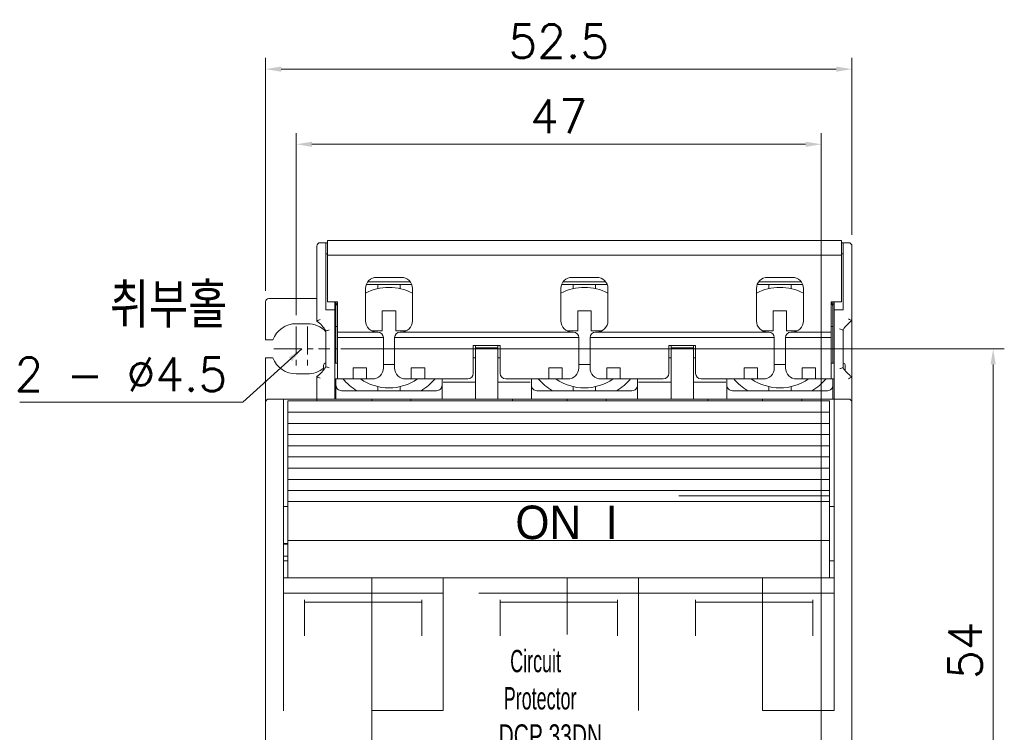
# Model space of a CAD drawing. Extents: x 1168 to 1602, y 137 to 823.
# Tile 8 of 12: x 1505 to 1593, y 447 to 510. Entities that reach past the tile are written whole.
import ezdxf

# ---------------------------------------------------------------- set-up
doc = ezdxf.new("R2010")
doc.units = 0
doc.header["$LTSCALE"] = 2
doc.header["$MEASUREMENT"] = 0
doc.linetypes.add('CENTER', pattern=[2, 1.25, -0.25, 0.25, -0.25])
doc.layers.get('0').update_dxf_attribs({"linetype": 'CONTINUOUS', "lineweight": 13})
doc.layers.add('cen', color=1, linetype='CENTER', lineweight=13)
doc.layers.add('di', color=3, linetype='CONTINUOUS', lineweight=13)
doc.styles.get("Standard").update_dxf_attribs({"font": 'romans.shx', "height": 3, "bigfont": 'hgs.shx'})
doc.dimstyles.get("Standard").update_dxf_attribs({"dimscale": 0, "dimtxt": 3, "dimasz": 1.4, "dimexe": 1, "dimexo": 1, "dimgap": 1, "dimtad": 1, "dimdsep": 46, "dimtxsty": 'Standard', "dimcen": 0, "dimclrd": 3, "dimclre": 3, "dimclrt": 3, "dimadec": 0, "dimazin": 2, "dimtp": 0.1, "dimtm": 0.1, "dimtfac": 0.5, "dimtmove": 0, "dimatfit": 3, "dimfxl": 0, "dimtolj": 1, "dimlwd": -1, "dimlwe": -1, "dimarcsym": 0})

# ---------------------------------------------------------------- blocks, each defined once
blk = doc.blocks.new('*D57')
at = {"layer": 'di', "color": 3}
for p, q in [((1533.351, 480.895), (1592.742, 480.895)), ((1591.742, 428.295), (1591.742, 479.495)), ((1579.351, 426.895), (1592.742, 426.895))]:
    blk.add_line(p, q, dxfattribs=at)
for points in [[(1591.509, 479.495), (1591.975, 479.495), (1591.742, 480.895)], [(1591.509, 428.295), (1591.975, 428.295), (1591.742, 426.895)]]:
    blk.add_solid(points, dxfattribs=at)
at = {"layer": 'di', "color": 3, "insert": (1589.242, 453.895), "char_height": 3, "attachment_point": 5, "rotation": 90}
blk.add_mtext('\\A1;54', dxfattribs=at)
blk = doc.blocks.new('*D80')
at = {"layer": 'di', "color": 3}
for p, q in [((1526.601, 486.095), (1526.601, 506.938)), ((1579.101, 491.095), (1579.101, 506.938)), ((1577.701, 505.938), (1528.001, 505.938))]:
    blk.add_line(p, q, dxfattribs=at)
for points in [[(1528.001, 506.171), (1528.001, 505.705), (1526.601, 505.938)], [(1577.701, 506.171), (1577.701, 505.705), (1579.101, 505.938)]]:
    blk.add_solid(points, dxfattribs=at)
at = {"layer": 'di', "color": 3, "insert": (1552.851, 508.438), "char_height": 3, "attachment_point": 5}
blk.add_mtext('\\A1;52.5', dxfattribs=at)
blk = doc.blocks.new('*D77')
at = {"layer": 'di', "color": 3}
for p, q in [((1529.351, 483.895), (1529.351, 500.21)), ((1576.351, 429.895), (1576.351, 500.21)), ((1530.751, 499.21), (1574.951, 499.21))]:
    blk.add_line(p, q, dxfattribs=at)
for points in [[(1530.751, 499.443), (1530.751, 498.977), (1529.351, 499.21)], [(1574.951, 499.443), (1574.951, 498.977), (1576.351, 499.21)]]:
    blk.add_solid(points, dxfattribs=at)
at = {"layer": 'di', "color": 3, "insert": (1552.851, 501.71), "char_height": 3, "attachment_point": 5}
blk.add_mtext('\\A1;47', dxfattribs=at)

msp = doc.modelspace()

# ---------------------------------------------------------------- linework, layer by layer
at = {"color": 7, "linetype": 'Continuous', "lineweight": 15}
for p, q in [((1531.501, 490.395), (1532.001, 490.395)), ((1532.001, 490.395), (1532.151, 490.395)), ((1532.001, 490.395), (1532.001, 489.395)), ((1543.151, 490.595), (1532.151, 490.595)), ((1532.151, 490.595), (1532.151, 489.295)), ((1560.651, 490.595), (1532.151, 490.595)), ((1560.651, 490.595), (1549.651, 490.595)), ((1578.151, 490.595), (1549.651, 490.595)), ((1578.151, 490.595), (1567.151, 490.595)), ((1578.151, 490.595), (1578.151, 489.295)), ((1578.301, 490.395), (1578.151, 490.395)), ((1578.301, 489.395), (1578.301, 490.395)), ((1578.301, 490.395), (1578.801, 490.395)), ((1531.201, 489.395), (1531.201, 490.095)), ((1531.201, 483.382), (1531.201, 489.395)), ((1532.001, 489.395), (1532.151, 489.395)), ((1532.001, 489.395), (1532.001, 484.395)), ((1543.151, 489.295), (1532.151, 489.295)), ((1532.151, 489.295), (1532.151, 485.095)), ((1560.651, 489.295), (1532.151, 489.295)), ((1560.651, 489.295), (1549.651, 489.295)), ((1578.151, 489.295), (1549.651, 489.295)), ((1578.151, 489.295), (1567.151, 489.295)), ((1578.301, 489.395), (1578.151, 489.395)), ((1578.151, 489.295), (1578.151, 485.095)), ((1578.301, 484.395), (1578.301, 489.395)), ((1579.101, 490.095), (1579.101, 489.395)), ((1579.101, 489.395), (1579.101, 483.419)), ((1536.651, 486.645), (1535.614, 486.645)), ((1539.551, 486.895), (1535.751, 486.895)), ((1536.551, 487.295), (1538.751, 487.295)), ((1536.651, 486.645), (1536.651, 486.282)), ((1538.651, 486.645), (1536.651, 486.645)), ((1538.651, 486.282), (1538.651, 486.645)), ((1539.688, 486.645), (1538.651, 486.645)), ((1554.151, 486.645), (1553.114, 486.645)), ((1557.051, 486.895), (1553.251, 486.895)), ((1554.051, 487.295), (1556.251, 487.295)), ((1554.151, 486.645), (1554.151, 486.282)), ((1556.151, 486.645), (1554.151, 486.645)), ((1556.151, 486.282), (1556.151, 486.645)), ((1557.188, 486.645), (1556.151, 486.645)), ((1571.651, 486.645), (1570.614, 486.645)), ((1574.551, 486.895), (1570.751, 486.895)), ((1571.551, 487.295), (1573.751, 487.295)), ((1571.651, 486.645), (1571.651, 486.282)), ((1573.651, 486.645), (1571.651, 486.645)), ((1573.651, 486.282), (1573.651, 486.645)), ((1574.688, 486.645), (1573.651, 486.645)), ((1535.551, 483.395), (1535.551, 486.295)), ((1539.751, 486.295), (1539.751, 483.395)), ((1553.051, 483.395), (1553.051, 486.295)), ((1557.251, 486.295), (1557.251, 483.395)), ((1570.551, 483.395), (1570.551, 486.295)), ((1574.751, 486.295), (1574.751, 483.395)), ((1526.601, 481.695), (1526.601, 485.095)), ((1531.201, 485.395), (1526.901, 485.395)), ((1533.051, 485.095), (1532.151, 485.095)), ((1532.801, 484.395), (1532.801, 485.095)), ((1532.901, 484.765), (1532.901, 485.095)), ((1532.901, 484.765), (1533.051, 485)), ((1533.051, 485.095), (1533.051, 482.395)), ((1578.151, 485.095), (1577.251, 485.095)), ((1577.251, 482.395), (1577.251, 485.095)), ((1577.251, 485), (1577.401, 484.765)), ((1577.401, 484.895), (1577.401, 485.095)), ((1577.501, 484.895), (1577.401, 484.895)), ((1577.401, 484.851), (1577.401, 484.765)), ((1577.501, 485.095), (1577.501, 484.395)), ((1532.001, 484.395), (1532.801, 484.395)), ((1532.801, 484.395), (1532.801, 476.395)), ((1532.901, 484.765), (1532.901, 482.895)), ((1537.051, 484.295), (1538.251, 484.295)), ((1537.051, 482.495), (1537.051, 484.295)), ((1538.251, 484.295), (1538.251, 482.495)), ((1554.551, 484.295), (1555.751, 484.295)), ((1554.551, 482.495), (1554.551, 484.295)), ((1555.751, 484.295), (1555.751, 482.495)), ((1572.051, 484.295), (1573.251, 484.295)), ((1572.051, 482.495), (1572.051, 484.295)), ((1573.251, 484.295), (1573.251, 482.495)), ((1577.401, 482.895), (1577.401, 484.765)), ((1577.501, 484.395), (1577.501, 476.395)), ((1577.501, 484.395), (1578.301, 484.395)), ((1530.351, 483.145), (1529.351, 483.145)), ((1579.101, 478.371), (1579.101, 483.419)), ((1532.001, 479.286), (1532.001, 482.503)), ((1533.051, 482.895), (1532.901, 482.895)), ((1532.901, 482.895), (1532.901, 480.895)), ((1536.551, 482.395), (1533.051, 482.395)), ((1533.051, 482.395), (1533.051, 481.895)), ((1536.115, 482.495), (1537.051, 482.495)), ((1536.651, 482.395), (1536.551, 482.395)), ((1538.251, 482.495), (1539.187, 482.495)), ((1538.751, 482.395), (1538.651, 482.395)), ((1542.251, 482.395), (1538.751, 482.395)), ((1554.051, 482.395), (1538.751, 482.395)), ((1554.051, 482.395), (1550.551, 482.395)), ((1553.615, 482.495), (1554.551, 482.495)), ((1554.151, 482.395), (1554.051, 482.395)), ((1555.751, 482.495), (1556.687, 482.495)), ((1556.251, 482.395), (1556.151, 482.395)), ((1559.751, 482.395), (1556.251, 482.395)), ((1571.551, 482.395), (1556.251, 482.395)), ((1571.551, 482.395), (1568.051, 482.395)), ((1571.115, 482.495), (1572.051, 482.495)), ((1571.651, 482.395), (1571.551, 482.395)), ((1573.251, 482.495), (1574.187, 482.495)), ((1573.751, 482.395), (1573.651, 482.395)), ((1577.251, 482.395), (1573.751, 482.395)), ((1577.401, 482.895), (1577.251, 482.895)), ((1577.251, 481.895), (1577.251, 482.395)), ((1577.401, 480.895), (1577.401, 482.895)), ((1578.301, 482.583), (1578.301, 479.207)), ((1527.248, 481.695), (1526.601, 481.695)), ((1537.151, 481.895), (1533.051, 481.895)), ((1533.051, 478.195), (1533.051, 481.895)), ((1537.151, 481.895), (1537.151, 479.195)), ((1538.151, 479.195), (1538.151, 481.895)), ((1542.251, 481.895), (1538.151, 481.895)), ((1554.651, 481.895), (1538.151, 481.895)), ((1554.651, 481.895), (1550.551, 481.895)), ((1554.651, 481.895), (1554.651, 479.195)), ((1555.651, 479.195), (1555.651, 481.895)), ((1559.751, 481.895), (1555.651, 481.895)), ((1572.151, 481.895), (1555.651, 481.895)), ((1572.151, 481.895), (1568.051, 481.895)), ((1572.151, 481.895), (1572.151, 479.195)), ((1573.151, 479.195), (1573.151, 481.895)), ((1577.251, 481.895), (1573.151, 481.895)), ((1577.251, 481.895), (1577.251, 478.195)), ((1532.901, 480.895), (1532.901, 479.595)), ((1532.901, 480.895), (1533.051, 480.895)), ((1545.201, 481.195), (1547.601, 481.195)), ((1545.201, 478.695), (1545.201, 481.195)), ((1545.401, 481.195), (1545.401, 480.995)), ((1545.401, 480.995), (1547.401, 480.995)), ((1545.401, 479.595), (1545.401, 480.995)), ((1547.401, 480.995), (1547.401, 481.195)), ((1547.401, 480.995), (1547.401, 479.595)), ((1547.601, 478.695), (1547.601, 481.195)), ((1562.701, 481.195), (1565.101, 481.195)), ((1562.701, 478.695), (1562.701, 481.195)), ((1562.901, 481.195), (1562.901, 480.995)), ((1562.901, 480.995), (1564.901, 480.995)), ((1562.901, 479.595), (1562.901, 480.995)), ((1564.901, 480.995), (1564.901, 481.195)), ((1564.901, 480.995), (1564.901, 479.595)), ((1565.101, 478.695), (1565.101, 481.195)), ((1577.251, 480.895), (1577.401, 480.895)), ((1577.401, 479.595), (1577.401, 480.895)), ((1526.601, 480.095), (1527.248, 480.095)), ((1526.601, 476.095), (1526.601, 480.095)), ((1532.001, 479.595), (1531.951, 479.595)), ((1533.051, 479.595), (1532.801, 479.595)), ((1545.201, 480.095), (1545.401, 480.095)), ((1545.401, 476.395), (1545.401, 479.595)), ((1547.401, 480.095), (1547.601, 480.095)), ((1547.401, 476.395), (1547.401, 479.595)), ((1562.701, 480.095), (1562.901, 480.095)), ((1562.901, 476.395), (1562.901, 479.595)), ((1564.901, 480.095), (1565.101, 480.095)), ((1564.901, 476.395), (1564.901, 479.595)), ((1577.501, 479.595), (1577.251, 479.595)), ((1578.351, 479.595), (1578.301, 479.595)), ((1531.801, 478.995), (1531.801, 479.445)), ((1534.451, 478.795), (1534.451, 479.195)), ((1534.451, 479.195), (1535.651, 479.195)), ((1534.451, 478.795), (1534.451, 478.595)), ((1535.651, 479.195), (1535.651, 478.795)), ((1535.651, 478.595), (1535.651, 478.795)), ((1538.151, 479.495), (1537.151, 479.495)), ((1539.651, 478.795), (1539.651, 479.195)), ((1539.651, 479.195), (1540.851, 479.195)), ((1539.651, 478.795), (1539.651, 478.595)), ((1540.851, 479.195), (1540.851, 478.795)), ((1540.851, 478.595), (1540.851, 478.795)), ((1551.951, 478.795), (1551.951, 479.195)), ((1551.951, 479.195), (1553.151, 479.195)), ((1551.951, 478.795), (1551.951, 478.595)), ((1553.151, 479.195), (1553.151, 478.795)), ((1553.151, 478.595), (1553.151, 478.795)), ((1555.651, 479.495), (1554.651, 479.495)), ((1557.151, 478.795), (1557.151, 479.195)), ((1557.151, 479.195), (1558.351, 479.195)), ((1557.151, 478.795), (1557.151, 478.595)), ((1558.351, 479.195), (1558.351, 478.795)), ((1558.351, 478.595), (1558.351, 478.795)), ((1569.451, 478.795), (1569.451, 479.195)), ((1569.451, 479.195), (1570.651, 479.195)), ((1569.451, 478.795), (1569.451, 478.595)), ((1570.651, 479.195), (1570.651, 478.795)), ((1570.651, 478.595), (1570.651, 478.795)), ((1573.151, 479.495), (1572.151, 479.495)), ((1574.651, 478.795), (1574.651, 479.195)), ((1574.651, 479.195), (1575.851, 479.195)), ((1574.651, 478.795), (1574.651, 478.595)), ((1575.851, 479.195), (1575.851, 478.795)), ((1575.851, 478.595), (1575.851, 478.795)), ((1578.501, 479.445), (1578.501, 478.933)), ((1529.351, 478.645), (1530.351, 478.645)), ((1531.201, 476.395), (1531.201, 478.407)), ((1532.801, 478.195), (1533.051, 478.195)), ((1532.901, 477.645), (1532.901, 478.195)), ((1533.051, 478.195), (1534.451, 478.195)), ((1534.451, 478.195), (1534.451, 478.595)), ((1535.651, 478.195), (1534.451, 478.195)), ((1535.651, 478.595), (1535.651, 478.195)), ((1535.651, 478.195), (1536.151, 478.195)), ((1539.151, 478.195), (1539.651, 478.195)), ((1539.651, 478.195), (1539.651, 478.595)), ((1540.851, 478.195), (1539.651, 478.195)), ((1540.851, 478.595), (1540.851, 478.195)), ((1540.851, 478.195), (1542.251, 478.195)), ((1540.851, 478.195), (1544.701, 478.195)), ((1542.251, 478.195), (1542.501, 478.195)), ((1542.401, 478.195), (1542.401, 477.645)), ((1545.401, 477.895), (1542.501, 477.895)), ((1550.301, 477.895), (1547.401, 477.895)), ((1548.101, 478.195), (1551.951, 478.195)), ((1550.301, 478.195), (1550.551, 478.195)), ((1550.401, 477.645), (1550.401, 478.195)), ((1550.551, 478.195), (1551.951, 478.195)), ((1551.951, 478.195), (1551.951, 478.595)), ((1553.151, 478.195), (1551.951, 478.195)), ((1553.151, 478.595), (1553.151, 478.195)), ((1553.151, 478.195), (1553.651, 478.195)), ((1556.651, 478.195), (1557.151, 478.195)), ((1557.151, 478.195), (1557.151, 478.595)), ((1558.351, 478.195), (1557.151, 478.195)), ((1558.351, 478.595), (1558.351, 478.195)), ((1558.351, 478.195), (1559.751, 478.195)), ((1558.351, 478.195), (1562.201, 478.195)), ((1559.751, 478.195), (1560.001, 478.195)), ((1559.901, 478.195), (1559.901, 477.645)), ((1562.901, 477.895), (1560.001, 477.895)), ((1567.801, 477.895), (1564.901, 477.895)), ((1565.601, 478.195), (1569.451, 478.195)), ((1567.801, 478.195), (1568.051, 478.195)), ((1567.901, 477.645), (1567.901, 478.195)), ((1568.051, 478.195), (1569.451, 478.195)), ((1569.451, 478.195), (1569.451, 478.595)), ((1570.651, 478.195), (1569.451, 478.195)), ((1570.651, 478.595), (1570.651, 478.195)), ((1570.651, 478.195), (1571.151, 478.195)), ((1574.151, 478.195), (1574.651, 478.195)), ((1574.651, 478.195), (1574.651, 478.595)), ((1575.851, 478.195), (1574.651, 478.195)), ((1575.851, 478.595), (1575.851, 478.195)), ((1575.851, 478.195), (1577.251, 478.195)), ((1577.251, 478.195), (1577.501, 478.195)), ((1577.401, 478.195), (1577.401, 477.645)), ((1579.101, 478.371), (1579.101, 476.095)), ((1532.901, 477.611), (1532.901, 476.395)), ((1534.781, 477.145), (1533.401, 477.145)), ((1534.781, 477.145), (1536.651, 477.145)), ((1536.651, 477.507), (1536.651, 477.145)), ((1536.651, 477.145), (1538.651, 477.145)), ((1538.651, 477.145), (1538.651, 477.507)), ((1538.651, 477.145), (1540.522, 477.145)), ((1541.901, 477.145), (1540.522, 477.145)), ((1542.401, 476.395), (1542.401, 477.611)), ((1550.401, 477.611), (1550.401, 476.395)), ((1552.281, 477.145), (1550.901, 477.145)), ((1552.281, 477.145), (1554.151, 477.145)), ((1554.151, 477.507), (1554.151, 477.145)), ((1554.151, 477.145), (1556.151, 477.145)), ((1556.151, 477.145), (1556.151, 477.507)), ((1556.151, 477.145), (1558.022, 477.145)), ((1559.401, 477.145), (1558.022, 477.145)), ((1559.901, 476.395), (1559.901, 477.611)), ((1567.901, 477.611), (1567.901, 476.395)), ((1569.781, 477.145), (1568.401, 477.145)), ((1569.781, 477.145), (1571.651, 477.145)), ((1571.651, 477.507), (1571.651, 477.145)), ((1571.651, 477.145), (1573.651, 477.145)), ((1573.651, 477.145), (1573.651, 477.507)), ((1573.651, 477.145), (1575.522, 477.145)), ((1576.901, 477.145), (1575.522, 477.145)), ((1577.401, 476.395), (1577.401, 477.611)), ((1526.601, 448.495), (1526.601, 476.095)), ((1526.901, 476.395), (1528.201, 476.395)), ((1528.201, 476.395), (1528.201, 476.116)), ((1528.201, 476.395), (1531.201, 476.395)), ((1528.201, 448.495), (1528.201, 476.116)), ((1528.601, 476.244), (1542.101, 476.244)), ((1528.601, 476.244), (1528.601, 475.745)), ((1531.201, 476.395), (1531.201, 476.244)), ((1531.201, 476.395), (1536.101, 476.395)), ((1536.101, 476.244), (1536.101, 476.395)), ((1536.101, 476.395), (1539.601, 476.395)), ((1539.601, 476.244), (1539.601, 476.395)), ((1539.601, 476.395), (1542.501, 476.395)), ((1539.601, 476.244), (1566.201, 476.244)), ((1542.501, 476.395), (1546.101, 476.395)), ((1545.701, 476.395), (1548.701, 476.395)), ((1548.701, 476.395), (1548.701, 476.244)), ((1548.701, 476.395), (1553.601, 476.395)), ((1553.601, 476.244), (1553.601, 476.395)), ((1553.601, 476.395), (1557.101, 476.395)), ((1557.101, 476.244), (1557.101, 476.395)), ((1557.101, 476.395), (1560.001, 476.395)), ((1559.601, 476.395), (1563.201, 476.395)), ((1560.001, 476.395), (1561.301, 476.395)), ((1563.201, 476.395), (1566.201, 476.395)), ((1563.601, 476.244), (1577.101, 476.244)), ((1566.201, 476.395), (1566.201, 476.244)), ((1566.201, 476.395), (1571.101, 476.395)), ((1571.101, 476.244), (1571.101, 476.395)), ((1571.101, 476.395), (1574.601, 476.395)), ((1574.601, 476.244), (1574.601, 476.395)), ((1574.601, 476.395), (1577.501, 476.395)), ((1577.101, 476.244), (1577.101, 475.745)), ((1577.501, 476.395), (1578.801, 476.395)), ((1577.501, 476.116), (1577.501, 476.395)), ((1577.501, 448.495), (1577.501, 476.116)), ((1579.101, 476.095), (1579.101, 448.495)), ((1528.601, 475.22), (1528.601, 475.745)), ((1528.601, 474.746), (1528.601, 475.22)), ((1577.101, 475.22), (1577.101, 475.745)), ((1577.101, 474.746), (1577.101, 475.22)), ((1528.601, 474.22), (1528.601, 474.746)), ((1577.101, 474.22), (1577.101, 474.746)), ((1528.601, 473.747), (1528.601, 474.22)), ((1528.601, 473.22), (1528.601, 473.747)), ((1577.101, 473.747), (1577.101, 474.22)), ((1577.101, 473.22), (1577.101, 473.747)), ((1528.601, 472.746), (1528.601, 473.22)), ((1528.601, 472.219), (1528.601, 472.746)), ((1577.101, 472.746), (1577.101, 473.22)), ((1577.101, 472.219), (1577.101, 472.746)), ((1528.601, 471.744), (1528.601, 472.219)), ((1528.601, 471.215), (1528.601, 471.744)), ((1577.101, 471.744), (1577.101, 472.219)), ((1577.101, 471.215), (1577.101, 471.744)), ((1528.601, 470.74), (1528.601, 471.215)), ((1577.101, 470.74), (1577.101, 471.215)), ((1528.601, 470.211), (1528.601, 470.74)), ((1528.601, 469.736), (1528.601, 470.211)), ((1577.101, 470.211), (1577.101, 470.74)), ((1577.101, 469.736), (1577.101, 470.211)), ((1528.601, 469.207), (1528.601, 469.736)), ((1528.601, 468.731), (1528.601, 469.207)), ((1577.101, 469.207), (1577.101, 469.736)), ((1577.101, 468.731), (1577.101, 469.207)), ((1528.601, 468.201), (1528.601, 468.731)), ((1528.601, 467.724), (1528.601, 468.201)), ((1577.101, 468.201), (1577.101, 468.731)), ((1577.101, 467.724), (1577.101, 468.201)), ((1528.601, 467.226), (1528.601, 467.724)), ((1528.601, 467.226), (1542.101, 467.226)), ((1528.601, 467.226), (1528.601, 467.217)), ((1539.601, 467.226), (1566.201, 467.226)), ((1563.601, 467.226), (1577.101, 467.226)), ((1577.101, 467.226), (1577.101, 467.724)), ((1577.101, 467.217), (1577.101, 467.226)), ((1528.601, 466.761), (1528.201, 466.761)), ((1528.601, 467.217), (1542.101, 467.217)), ((1528.601, 467.217), (1528.601, 463.739)), ((1539.601, 467.217), (1566.201, 467.217)), ((1563.601, 467.217), (1577.101, 467.217)), ((1577.101, 463.739), (1577.101, 467.217)), ((1577.101, 466.761), (1577.501, 466.761)), ((1542.101, 463.739), (1528.601, 463.739)), ((1528.601, 463.5), (1528.601, 463.739)), ((1566.201, 463.739), (1539.601, 463.739)), ((1577.101, 463.739), (1563.601, 463.739)), ((1577.101, 463.5), (1577.101, 463.739)), ((1528.601, 463.453), (1528.201, 463.453)), ((1528.601, 463.413), (1528.201, 463.413)), ((1528.601, 462.942), (1528.601, 463.5)), ((1528.601, 462.942), (1528.601, 460.391)), ((1577.101, 463.5), (1577.101, 462.942)), ((1577.101, 460.394), (1577.101, 462.942)), ((1528.601, 462.333), (1528.201, 462.333)), ((1528.601, 461.895), (1528.201, 461.895)), ((1577.101, 461.895), (1577.501, 461.895)), ((1536.101, 460.398), (1528.201, 460.398)), ((1542.501, 460.398), (1536.101, 460.398)), ((1536.101, 460.348), (1536.101, 460.398)), ((1536.101, 459.951), (1536.101, 460.348)), ((1553.601, 460.398), (1542.501, 460.398)), ((1560.001, 460.398), (1553.601, 460.398)), ((1553.601, 460.348), (1553.601, 460.398)), ((1553.601, 459.951), (1553.601, 460.348)), ((1571.101, 460.398), (1560.001, 460.398)), ((1577.501, 460.398), (1571.101, 460.398)), ((1571.101, 460.348), (1571.101, 460.398)), ((1571.101, 459.951), (1571.101, 460.348)), ((1536.101, 459.651), (1536.101, 459.951)), ((1536.101, 459.008), (1536.101, 459.651)), ((1553.601, 459.651), (1553.601, 459.951)), ((1553.601, 459.008), (1553.601, 459.651)), ((1571.101, 459.651), (1571.101, 459.951)), ((1571.101, 459.008), (1571.101, 459.651)), ((1536.101, 459.008), (1528.201, 459.008)), ((1530.101, 458.43), (1530.101, 455.188)), ((1536.101, 459.008), (1542.501, 459.008)), ((1536.101, 458.43), (1536.101, 459.008)), ((1536.101, 458.195), (1536.101, 458.43)), ((1540.601, 455.188), (1540.601, 458.43)), ((1553.601, 459.008), (1545.701, 459.008)), ((1547.601, 458.43), (1547.601, 455.188)), ((1553.601, 459.008), (1560.001, 459.008)), ((1553.601, 458.43), (1553.601, 459.008)), ((1553.601, 458.195), (1553.601, 458.43)), ((1558.101, 455.188), (1558.101, 458.43)), ((1571.101, 459.008), (1560.001, 459.008)), ((1565.101, 458.43), (1565.101, 455.188)), ((1571.101, 459.008), (1577.501, 459.008)), ((1571.101, 458.43), (1571.101, 459.008)), ((1571.101, 458.195), (1571.101, 458.43)), ((1575.601, 455.188), (1575.601, 458.43)), ((1536.101, 458.195), (1530.101, 458.195)), ((1540.601, 458.195), (1536.101, 458.195)), ((1536.101, 458.195), (1536.101, 457.158)), ((1553.601, 458.195), (1547.601, 458.195)), ((1558.101, 458.195), (1553.601, 458.195)), ((1553.601, 458.195), (1553.601, 457.158)), ((1571.101, 458.195), (1565.101, 458.195)), ((1575.601, 458.195), (1571.101, 458.195)), ((1571.101, 458.195), (1571.101, 457.158)), ((1536.101, 455.298), (1536.101, 457.158)), ((1553.601, 455.298), (1553.601, 457.158)), ((1571.101, 455.298), (1571.101, 457.158)), ((1536.101, 455.188), (1536.101, 455.298)), ((1536.101, 448.495), (1536.101, 455.188)), ((1536.101, 448.521), (1536.101, 455.188)), ((1571.101, 455.188), (1571.101, 455.298)), ((1571.101, 448.495), (1571.101, 455.188)), ((1571.101, 448.521), (1571.101, 455.188)), ((1526.601, 436.495), (1526.601, 448.495)), ((1528.201, 448.469), (1528.201, 448.495)), ((1536.101, 448.495), (1542.501, 448.495)), ((1536.101, 439.993), (1536.101, 448.495)), ((1536.101, 436.495), (1536.101, 448.469)), ((1571.101, 448.495), (1577.501, 448.495)), ((1579.101, 448.495), (1579.101, 439.693))]:
    msp.add_line(p, q, dxfattribs=at)
for p, q in [((1542.501, 448.495), (1542.501, 460.398)), ((1560.001, 448.495), (1560.001, 460.398))]:
    msp.add_line(p, q)
for centre, radius, start, end in [((1531.501, 490.095), 0.3, 90, 180), ((1578.801, 490.095), 0.3, 0, 90), ((1536.551, 486.295), 1, 90, 180), ((1538.751, 486.295), 1, 0, 90), ((1554.051, 486.295), 1, 90, 180), ((1556.251, 486.295), 1, 0, 90), ((1571.551, 486.295), 1, 90, 180), ((1573.751, 486.295), 1, 0, 90), ((1537.651, 481.895), 4.5, 62.18186, 117.81814), ((1555.151, 481.895), 4.5, 62.18186, 117.81814), ((1572.651, 481.895), 4.5, 62.18186, 117.81814), ((1526.901, 485.095), 0.3, 90, 180), ((1529.351, 480.895), 2.25, 90, 159.1725), ((1530.351, 480.895), 2.25, 42.83343, 90), ((1537.816, 470.213), 14.737, 115.37034, 116.66826), ((1529.351, 480.895), 3.1, 31.25808, 53.36079), ((1536.551, 483.395), 1, 180, 270), ((1538.751, 483.395), 1, 270, 0), ((1554.051, 483.395), 1, 180, 270), ((1556.251, 483.395), 1, 270, 0), ((1571.551, 483.395), 1, 180, 270), ((1573.751, 483.395), 1, 270, 0), ((1580.901, 480.895), 3.1, 125.49593, 147.00411), ((1572.466, 470.529), 14.497, 62.76261, 64.08837), ((1538.652, 458.715), 24.701, 104.89917, 105.62048), ((1536.651, 481.895), 0.5, 0, 90), ((1538.651, 481.895), 0.5, 90, 180), ((1554.151, 481.895), 0.5, 0, 90), ((1556.151, 481.895), 0.5, 90, 180), ((1571.651, 481.895), 0.5, 0, 90), ((1573.651, 481.895), 0.5, 90, 180), ((1571.704, 460.3), 23.239, 73.50816, 74.27805), ((1529.351, 480.895), 2.25, 200.8275, 270), ((1531.951, 479.445), 0.15, 90, 180), ((1578.351, 479.445), 0.15, 0, 90), ((1530.351, 480.895), 2.25, 270, 310.12403), ((1529.351, 480.895), 3.1, 306.63921, 328.74192), ((1538.652, 503.075), 24.701, 254.37952, 255.10083), ((1536.151, 479.195), 1, 270, 0), ((1539.151, 479.195), 1, 180, 270), ((1544.701, 478.695), 0.5, 270, 0), ((1548.101, 478.695), 0.5, 180, 270), ((1553.651, 479.195), 1, 270, 0), ((1556.651, 479.195), 1, 180, 270), ((1562.201, 478.695), 0.5, 270, 0), ((1565.601, 478.695), 0.5, 180, 270), ((1571.151, 479.195), 1, 270, 0), ((1574.151, 479.195), 1, 180, 270), ((1571.528, 502.1), 23.875, 285.7322, 286.48158), ((1580.901, 480.895), 3.1, 212.99589, 234.50407), ((1537.816, 491.577), 14.737, 243.33174, 244.62966), ((1537.651, 481.895), 5.55, 221.81031, 238.85442), ((1537.651, 481.895), 4.5, 235.30787, 304.69213), ((1537.651, 481.895), 5.55, 301.14558, 318.18969), ((1555.151, 481.895), 5.55, 221.81031, 238.85442), ((1555.151, 481.895), 4.5, 235.30787, 304.69213), ((1555.151, 481.895), 5.55, 301.14558, 318.18969), ((1572.651, 481.895), 5.55, 221.81031, 238.85442), ((1572.651, 481.895), 4.5, 235.30787, 304.69213), ((1572.651, 481.895), 5.55, 301.14558, 318.18969), ((1572.49, 491.214), 14.445, 295.90923, 297.2398), ((1533.401, 477.645), 0.5, 179.99998, 270.00013), ((1541.901, 477.645), 0.5, 269.99972, 0.00018), ((1550.901, 477.645), 0.5, 179.99998, 270.00013), ((1559.401, 477.645), 0.5, 269.99972, 0.00018), ((1568.401, 477.645), 0.5, 179.99998, 270.00013), ((1576.901, 477.645), 0.5, 269.99972, 0.00018), ((1526.901, 476.095), 0.3, 90, 180), ((1578.801, 476.095), 0.3, 0, 90)]:
    msp.add_arc(centre, radius, start, end, dxfattribs=at)
at = {"layer": 'cen'}
for p, q in [((1529.351, 482.895), (1529.351, 478.895)), ((1530.351, 482.895), (1530.351, 478.895)), ((1527.351, 480.895), (1532.351, 480.895))]:
    msp.add_line(p, q, dxfattribs=at)
at = {"layer": 'di'}
for p, q in [((1528.601, 475.22), (1542.101, 475.22)), ((1539.601, 475.22), (1566.201, 475.22)), ((1563.601, 475.22), (1577.101, 475.22)), ((1528.601, 474.22), (1542.101, 474.22)), ((1539.601, 474.22), (1566.201, 474.22)), ((1563.601, 474.22), (1577.101, 474.22)), ((1528.601, 473.22), (1542.101, 473.22)), ((1539.601, 473.22), (1566.201, 473.22)), ((1563.601, 473.22), (1577.101, 473.22)), ((1528.601, 472.219), (1542.101, 472.219)), ((1539.601, 472.219), (1566.201, 472.219)), ((1563.601, 472.219), (1577.101, 472.219)), ((1528.601, 471.215), (1542.101, 471.215)), ((1539.601, 471.215), (1566.201, 471.215)), ((1563.601, 471.215), (1577.101, 471.215)), ((1528.601, 470.211), (1542.101, 470.211)), ((1539.601, 470.211), (1566.201, 470.211)), ((1563.601, 470.211), (1577.101, 470.211)), ((1528.601, 469.207), (1542.101, 469.207)), ((1539.601, 469.207), (1566.201, 469.207)), ((1563.601, 469.207), (1577.101, 469.207)), ((1528.601, 468.201), (1542.101, 468.201)), ((1539.601, 468.201), (1566.201, 468.201)), ((1563.601, 468.201), (1577.101, 468.201)), ((1577.101, 467.724), (1563.601, 467.724))]:
    msp.add_line(p, q, dxfattribs=at)

# ---------------------------------------------------------------- texts
at = {"layer": 'di', "char_height": 3}
for s, insert, attachment_point in [('\\A1;{\\H1.3333x;취부홀}\\P2 - %%C4.5', (1523.159, 477.105), 9), ('\\A1;{\\fHYHeadLine M|b0|i0|c129|p18;ON  I}', (1548.968, 463.812), 7)]:
    msp.add_mtext(s, dxfattribs=dict(at, insert=insert, attachment_point=attachment_point))
at = {"layer": 'di', "insert": (1546.723, 453.935), "char_height": 2, "attachment_point": 1}
msp.add_mtext_dynamic_manual_height_columns('{\\f휴먼고딕|b0|i0|c129|p2;\\W2.39592; \\W0.6;Circuit \\P{\\W1.622238; }Protector\\W0.7;\\P{\\W1.003817; }DCP 33DN\\P{\\W0.911712; }AC/DC 5A\\P{\\W3.601185; }M}', width=14.09953, gutter_width=10, heights=[0], dxfattribs=at)

# ---------------------------------------------------------------- dimensions: what is measured, and where the dimension line sits
at = {"layer": 'di'}
for base, p1, p2, picture, middle in [((1526.601, 505.938), (1579.101, 490.095), (1526.601, 485.095), '*D80', (1552.851, 508.438)), ((1576.351, 499.21), (1529.351, 482.895), (1576.351, 428.895), '*D77', (1552.851, 501.71))]:
    dim = msp.add_linear_dim(base=base, p1=p1, p2=p2, dimstyle='Standard', override={"dimscale": 1, "dimtxt": 3}, dxfattribs=at)
    dim.commit()
    dim.dimension.update_dxf_attribs({"geometry": picture, "text_midpoint": middle})
dim = msp.add_linear_dim(base=(1591.742, 480.895), p1=(1578.351, 426.895), p2=(1532.351, 480.895), angle=90, dimstyle='Standard', override={"dimscale": 1, "dimtxt": 3}, dxfattribs=at)
dim.commit()
dim.dimension.update_dxf_attribs({"geometry": '*D57', "text_midpoint": (1589.242, 453.895)})

# ---------------------------------------------------------------- leaders
at = {"layer": 'di', "annotation_type": 0, "has_hookline": 1, "hookline_direction": 1, "text_width": 18.571}
msp.add_leader([(1529.851, 480.895), (1524.557, 476.105), (1524.159, 476.105)], dimstyle='Standard', override={"dimscale": 1, "dimtxt": 3}, dxfattribs=at)

doc.saveas('drawing.dxf')
